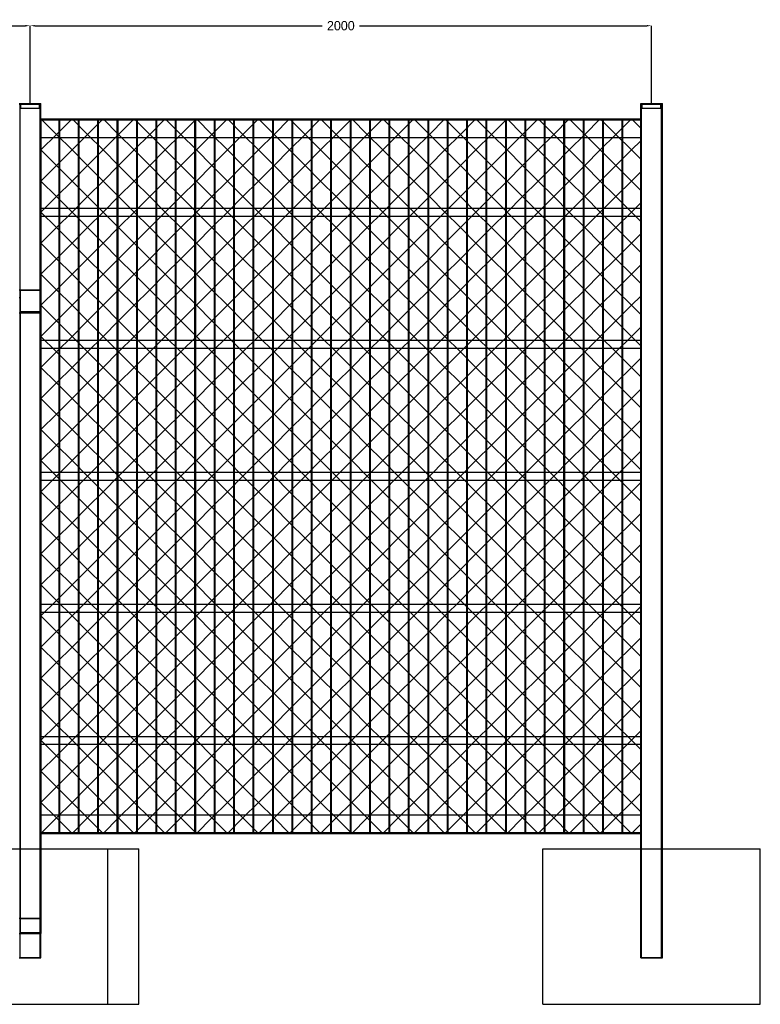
# Model space of a CAD drawing. Header units: millimetres. Extents: x -519 to 9422, y -1533 to 3199.
# Tile 2 of 4: x 1966 to 4350, y -500 to 2669. Entities that reach past the tile are written whole.
import ezdxf

# ---------------------------------------------------------------- set-up
doc = ezdxf.new("R2010")
doc.units = ezdxf.units.MM
doc.layers.add('TI-OUTLINE', color=7, linetype='Continuous')
doc.layers.add('TI-WIRE', color=8, linetype='Continuous')
doc.dimstyles.get("Standard").update_dxf_attribs({"dimtxt": 2.5, "dimasz": 2.5, "dimexe": 1.25, "dimexo": 0.625, "dimtad": 1, "dimtxsty": 'Standard', "dimcen": 2.5, "dimazin": 3, "dimtfac": 1, "dimtmove": 0, "dimatfit": 3, "dimarcsym": 0})

# ---------------------------------------------------------------- blocks, each defined once
blk = doc.blocks.new('_CLOSEDFILLED')
at = {"color": 0, "linetype": 'ByBlock'}
blk.add_solid([(-1, 0.16), (0, 0), (-1, -0.16)], dxfattribs=at)
blk = doc.blocks.new('*D0')
at = {"color": 1}
for p, q in [((0, 2400), (0, 2650)), ((15, 2650), (940, 2650)), ((1060, 2650), (1985, 2650)), ((2000, 2400), (2000, 2650))]:
    blk.add_line(p, q, dxfattribs=at)
at = {"layer": 'Defpoints'}
for p in [(0, 2650), (0, 2400), (2000, 2400)]:
    blk.add_point(p, dxfattribs=at)
at = {"color": 1, "xscale": 15, "yscale": 15, "rotation": 180}
blk.add_blockref('_CLOSEDFILLED', (0, 2650), dxfattribs=at)
at = {"color": 1, "xscale": 15, "yscale": 15}
blk.add_blockref('_CLOSEDFILLED', (2000, 2650), dxfattribs=at)
at = {"color": 1, "insert": (1000, 2650), "char_height": 30, "attachment_point": 5}
blk.add_mtext('2000', dxfattribs=at)
blk = doc.blocks.new('*D2')
at = {"color": 1}
for p, q in [((2000, 2400), (2000, 2650)), ((2015, 2650), (2940, 2650)), ((3060, 2650), (3985, 2650)), ((4000, 2400), (4000, 2650))]:
    blk.add_line(p, q, dxfattribs=at)
at = {"layer": 'Defpoints'}
for p in [(2000, 2650), (2000, 2400), (4000, 2400)]:
    blk.add_point(p, dxfattribs=at)
at = {"color": 1, "xscale": 15, "yscale": 15, "rotation": 180}
blk.add_blockref('_CLOSEDFILLED', (2000, 2650), dxfattribs=at)
at = {"color": 1, "xscale": 15, "yscale": 15}
blk.add_blockref('_CLOSEDFILLED', (4000, 2650), dxfattribs=at)
at = {"color": 1, "insert": (3000, 2650), "char_height": 30, "attachment_point": 5}
blk.add_mtext('2000', dxfattribs=at)

msp = doc.modelspace()

# ---------------------------------------------------------------- linework, layer by layer
at = {"layer": 'TI-OUTLINE'}
for points in [[(1965, 2400), (2035, 2400)], [(1965, 2400), (2035, 2400)], [(1965, 2397), (2035, 2397)], [(1965, 2397), (2035, 2397)], [(1965, 2397), (2035, 2397)], [(1965, 2397), (2035, 2397)], [(2032, 2397), (1968, 2397)], [(2032, 2397), (1968, 2397)], [(1968, 2397), (1968, 2397)], [(1968, -350), (1968, 2397)], [(1968, -350), (1968, 2397)], [(1968, 2397), (2032, 2397)], [(1968, 2397), (2032, 2397)], [(1968, 2397), (1968, 2397)], [(1968, 2385), (1968, 2397)], [(1968, 2385), (1968, 2397)], [(1968, 2385), (2032, 2385)], [(1968, 2385), (2032, 2385)], [(1968, 2385), (1968, 2385)], [(1970, 2397), (2030, 2397)], [(1970, 2385), (1970, 2397)], [(1970, 2397), (2030, 2397)], [(1970, 2385), (1970, 2397)], [(1970, 2397), (1970, 2397)], [(1970, 2385), (2030, 2385)], [(1970, 2385), (2030, 2385)], [(1970, 2385), (1970, 2385)], [(2030, 2385), (2030, 2397)], [(2030, 2397), (2030, 2397)], [(2030, 2385), (2030, 2397)], [(2030, 2385), (2030, 2385)], [(2032, 2397), (2032, 2397)], [(2032, -350), (2032, 2397)], [(2032, -350), (2032, 2397)], [(2032, 2397), (2032, 2397)], [(2032, 2385), (2032, 2397)], [(2032, 2385), (2032, 2397)], [(2032, 2385), (2032, 2385)], [(2035, 2397), (2035, 2400)], [(2035, 2400), (2035, 2400)], [(2035, 2397), (2035, 2400)], [(2035, -350), (2035, 2397)], [(2035, 2397), (2035, 2397)], [(2035, -350), (2035, 2397)], [(2035, 2397), (2035, 2397)], [(3965, 2397), (3965, 2400)], [(3965, 2400), (3965, 2400)], [(3965, 2397), (3965, 2400)], [(3965, 2400), (4035, 2400)], [(3965, 2400), (4035, 2400)], [(3965, -350), (3965, 2397)], [(3965, 2397), (3965, 2397)], [(3965, -350), (3965, 2397)], [(3965, 2397), (4035, 2397)], [(3965, 2397), (4035, 2397)], [(3965, 2397), (3965, 2397)], [(3965, 2397), (4035, 2397)], [(3965, 2397), (4035, 2397)], [(4032, 2397), (3968, 2397)], [(4032, 2397), (3968, 2397)], [(3968, 2397), (3968, 2397)], [(3968, -350), (3968, 2397)], [(3968, -350), (3968, 2397)], [(3968, 2397), (4032, 2397)], [(3968, 2397), (4032, 2397)], [(3968, 2397), (3968, 2397)], [(3968, 2385), (3968, 2397)], [(3968, 2385), (3968, 2397)], [(3968, 2385), (4032, 2385)], [(3968, 2385), (4032, 2385)], [(3968, 2385), (3968, 2385)], [(3970, 2397), (4030, 2397)], [(3970, 2385), (3970, 2397)], [(3970, 2397), (4030, 2397)], [(3970, 2385), (3970, 2397)], [(3970, 2397), (3970, 2397)], [(3970, 2385), (4030, 2385)], [(3970, 2385), (4030, 2385)], [(3970, 2385), (3970, 2385)], [(4030, 2385), (4030, 2397)], [(4030, 2397), (4030, 2397)], [(4030, 2385), (4030, 2397)], [(4030, 2385), (4030, 2385)], [(4032, 2397), (4032, 2397)], [(4032, -350), (4032, 2397)], [(4032, -350), (4032, 2397)], [(4032, 2397), (4032, 2397)], [(4032, 2385), (4032, 2397)], [(4032, 2385), (4032, 2397)], [(4032, 2385), (4032, 2385)], [(4035, 2397), (4035, 2400)], [(4035, 2400), (4035, 2400)], [(4035, 2397), (4035, 2400)], [(4035, -350), (4035, 2397)], [(4035, 2397), (4035, 2397)], [(4035, -350), (4035, 2397)], [(4035, 2397), (4035, 2397)], [(2035, 2350), (2035, 2350)], [(2035, 2290), (2035, 2350)], [(2035, 2290), (2035, 2350)], [(2035, 2350), (3965, 2350)], [(2035, 2350), (3965, 2350)], [(2035, 2290), (2035, 2347)], [(2035, 2347), (2035, 2347)], [(2035, 2290), (2035, 2347)], [(2035, 2347), (3965, 2347)], [(2035, 2347), (3965, 2347)], [(3965, 2350), (3965, 2350)], [(3965, 2290), (3965, 2350)], [(3965, 2290), (3965, 2350)], [(3965, 2290), (3965, 2347)], [(3965, 2347), (3965, 2347)], [(3965, 2290), (3965, 2347)], [(2035, 2290), (2035, 2290)], [(2035, 2290), (2035, 2290)], [(2035, 2290), (3965, 2290)], [(2035, 2290), (3965, 2290)], [(2035, 2290), (3965, 2290)], [(2035, 2290), (3965, 2290)], [(3965, 2290), (3965, 2290)], [(3965, 2290), (3965, 2290)], [(2035, 2037.5), (2035, 2062.5)], [(2035, 2062.5), (2035, 2062.5)], [(2035, 2037.5), (2035, 2062.5)], [(2035, 2062.5), (3965, 2062.5)], [(2035, 2062.5), (3965, 2062.5)], [(3965, 2037.5), (3965, 2062.5)], [(3965, 2062.5), (3965, 2062.5)], [(3965, 2037.5), (3965, 2062.5)], [(2035, 2037.5), (2035, 2037.5)], [(2035, 2037.5), (3965, 2037.5)], [(2035, 2037.5), (3965, 2037.5)], [(3965, 2037.5), (3965, 2037.5)], [(1965, 1799.749), (2035, 1799.749)], [(1965, 1775), (1968, 1775)], [(1968, 1797.627), (1968, 1775)], [(2032, 1797.627), (1968, 1797.627)], [(1968, 1797.627), (1968, -224.86)], [(1968, 1729.745), (1968, 1775)], [(2032, 1797.627), (2032, 1775)], [(2032, 1797.627), (2032, -224.86)], [(2032, 1775), (2035, 1775)], [(2032, 1729.745), (2032, 1775)], [(2035, 1799.749), (2035, 1775)], [(2035, 1799.749), (2035, -222.739)], [(2035, 1725.503), (2035, 1775)], [(1965, 1725.503), (2035, 1725.503)], [(1968, 1729.745), (2032, 1729.745)], [(1968, 1729.745), (1968, -270.115)], [(2032, 1729.745), (2032, -270.115)], [(2035, 1725.503), (2035, -272.236)], [(2035, 1612.5), (2035, 1637.5)], [(2035, 1637.5), (2035, 1637.5)], [(2035, 1612.5), (2035, 1637.5)], [(2035, 1637.5), (3965, 1637.5)], [(2035, 1637.5), (3965, 1637.5)], [(3965, 1612.5), (3965, 1637.5)], [(3965, 1637.5), (3965, 1637.5)], [(3965, 1612.5), (3965, 1637.5)], [(2035, 1612.5), (2035, 1612.5)], [(2035, 1612.5), (3965, 1612.5)], [(2035, 1612.5), (3965, 1612.5)], [(3965, 1612.5), (3965, 1612.5)], [(2035, 1187.5), (2035, 1212.5)], [(2035, 1212.5), (2035, 1212.5)], [(2035, 1187.5), (2035, 1212.5)], [(2035, 1212.5), (3965, 1212.5)], [(2035, 1212.5), (3965, 1212.5)], [(3965, 1187.5), (3965, 1212.5)], [(3965, 1212.5), (3965, 1212.5)], [(3965, 1187.5), (3965, 1212.5)], [(2035, 1187.5), (2035, 1187.5)], [(2035, 1187.5), (3965, 1187.5)], [(2035, 1187.5), (3965, 1187.5)], [(3965, 1187.5), (3965, 1187.5)], [(2035, 762.5), (2035, 787.5)], [(2035, 787.5), (2035, 787.5)], [(2035, 762.5), (2035, 787.5)], [(2035, 787.5), (3965, 787.5)], [(2035, 787.5), (3965, 787.5)], [(2035, 762.5), (2035, 762.5)], [(2035, 762.5), (3965, 762.5)], [(2035, 762.5), (3965, 762.5)], [(3965, 762.5), (3965, 787.5)], [(3965, 787.5), (3965, 787.5)], [(3965, 762.5), (3965, 787.5)], [(3965, 762.5), (3965, 762.5)], [(2035, 337.5), (2035, 362.5)], [(2035, 362.5), (2035, 362.5)], [(2035, 337.5), (2035, 362.5)], [(2035, 362.5), (3965, 362.5)], [(2035, 362.5), (3965, 362.5)], [(3965, 337.5), (3965, 362.5)], [(3965, 362.5), (3965, 362.5)], [(3965, 337.5), (3965, 362.5)], [(2035, 337.5), (2035, 337.5)], [(2035, 337.5), (3965, 337.5)], [(2035, 337.5), (3965, 337.5)], [(3965, 337.5), (3965, 337.5)], [(2035, 110), (2035, 110)], [(2035, 53), (2035, 110)], [(2035, 53), (2035, 110)], [(2035, 110), (2035, 110)], [(2035, 50), (2035, 110)], [(2035, 50), (2035, 110)], [(2035, 110), (3965, 110)], [(2035, 110), (3965, 110)], [(2035, 110), (3965, 110)], [(2035, 110), (3965, 110)], [(3965, 110), (3965, 110)], [(3965, 53), (3965, 110)], [(3965, 53), (3965, 110)], [(3965, 110), (3965, 110)], [(3965, 50), (3965, 110)], [(3965, 50), (3965, 110)], [(2035, 53), (2035, 53)], [(2035, 53), (3965, 53)], [(2035, 53), (3965, 53)], [(2035, 50), (2035, 50)], [(2035, 50), (3965, 50)], [(2035, 50), (3965, 50)], [(3965, 53), (3965, 53)], [(3965, 50), (3965, 50)], [(1650, 0), (2350, 0)], [(1650, 0), (2350, 0)], [(1750, 0), (2250, 0)], [(1750, 0), (2250, 0)], [(2250, -500), (2250, 0)], [(2250, 0), (2250, 0)], [(2250, -500), (2250, 0)], [(2350, -500), (2350, 0)], [(2350, 0), (2350, 0)], [(2350, -500), (2350, 0)], [(3650, -500), (3650, 0)], [(3650, 0), (3650, 0)], [(3650, -500), (3650, 0)], [(3650, 0), (4350, 0)], [(3650, 0), (4350, 0)], [(4350, -500), (4350, 0)], [(4350, 0), (4350, 0)], [(4350, -500), (4350, 0)], [(1965, -222.739), (2035, -222.739)], [(2032, -224.86), (1968, -224.86)], [(1968, -224.86), (1968, -270.115)], [(2032, -224.86), (2032, -270.115)], [(2035, -222.739), (2035, -272.236)], [(1965, -272.236), (2035, -272.236)], [(2032, -270.115), (1968, -270.115)], [(1965, -350), (2035, -350)], [(1965, -350), (2035, -350)], [(2032, -350), (1968, -350)], [(2032, -350), (1968, -350)], [(1968, -350), (1968, -350)], [(2032, -350), (2032, -350)], [(2035, -350), (2035, -350)], [(3965, -350), (3965, -350)], [(3965, -350), (4035, -350)], [(3965, -350), (4035, -350)], [(4032, -350), (3968, -350)], [(4032, -350), (3968, -350)], [(3968, -350), (3968, -350)], [(4032, -350), (4032, -350)], [(4035, -350), (4035, -350)], [(1650, -500), (2350, -500)], [(1650, -500), (2350, -500)], [(1750, -500), (2250, -500)], [(1750, -500), (2250, -500)], [(2250, -500), (2250, -500)], [(2350, -500), (2350, -500)], [(3650, -500), (3650, -500)], [(3650, -500), (4350, -500)], [(3650, -500), (4350, -500)], [(4350, -500), (4350, -500)]]:
    msp.add_lwpolyline(points, dxfattribs=at)
for points in [[(2035, 53), (2095.4, 53), (2095.4, 2347), (2035, 2347)], [(2092.1, 53), (2157.9, 53), (2157.9, 2347), (2092.1, 2347)], [(2154.6, 53), (2220.4, 53), (2220.4, 2347), (2154.6, 2347)], [(2217.1, 53), (2282.9, 53), (2282.9, 2347), (2217.1, 2347)], [(2279.6, 53), (2345.4, 53), (2345.4, 2347), (2279.6, 2347)], [(2342.1, 53), (2407.9, 53), (2407.9, 2347), (2342.1, 2347)], [(2404.6, 53), (2470.4, 53), (2470.4, 2347), (2404.6, 2347)], [(2467.1, 53), (2532.9, 53), (2532.9, 2347), (2467.1, 2347)], [(2529.6, 53), (2595.4, 53), (2595.4, 2347), (2529.6, 2347)], [(2592.1, 53), (2657.9, 53), (2657.9, 2347), (2592.1, 2347)], [(2654.6, 53), (2720.4, 53), (2720.4, 2347), (2654.6, 2347)], [(2717.1, 53), (2782.9, 53), (2782.9, 2347), (2717.1, 2347)], [(2779.6, 53), (2845.4, 53), (2845.4, 2347), (2779.6, 2347)], [(2842.1, 53), (2907.9, 53), (2907.9, 2347), (2842.1, 2347)], [(2904.6, 53), (2970.4, 53), (2970.4, 2347), (2904.6, 2347)], [(2967.1, 53), (3032.9, 53), (3032.9, 2347), (2967.1, 2347)], [(3029.6, 53), (3095.4, 53), (3095.4, 2347), (3029.6, 2347)], [(3092.1, 53), (3157.9, 53), (3157.9, 2347), (3092.1, 2347)], [(3154.6, 53), (3220.4, 53), (3220.4, 2347), (3154.6, 2347)], [(3217.1, 53), (3282.9, 53), (3282.9, 2347), (3217.1, 2347)], [(3279.6, 53), (3345.4, 53), (3345.4, 2347), (3279.6, 2347)], [(3342.1, 53), (3407.9, 53), (3407.9, 2347), (3342.1, 2347)], [(3404.6, 53), (3470.4, 53), (3470.4, 2347), (3404.6, 2347)], [(3467.1, 53), (3532.9, 53), (3532.9, 2347), (3467.1, 2347)], [(3529.6, 53), (3595.4, 53), (3595.4, 2347), (3529.6, 2347)], [(3592.1, 53), (3657.9, 53), (3657.9, 2347), (3592.1, 2347)], [(3654.6, 53), (3720.4, 53), (3720.4, 2347), (3654.6, 2347)], [(3717.1, 53), (3782.9, 53), (3782.9, 2347), (3717.1, 2347)], [(3779.6, 53), (3845.4, 53), (3845.4, 2347), (3779.6, 2347)], [(3842.1, 53), (3907.9, 53), (3907.9, 2347), (3842.1, 2347)], [(3904.6, 53), (3965, 53), (3965, 2347), (3904.6, 2347)]]:
    msp.add_lwpolyline(points, close=True, dxfattribs=at)
at = {"layer": 'TI-WIRE'}
for points in [[(2035, 450), (2085, 500), (2135, 550), (2185, 600), (2235, 650), (2285, 700), (2335, 750), (2385, 800), (2435, 850), (2485, 900), (2535, 950), (2585, 1000), (2635, 1050), (2685, 1100), (2735, 1150), (2785, 1200), (2835, 1250), (2885, 1300), (2935, 1350), (2985, 1400), (3035, 1450), (3085, 1500), (3135, 1550), (3185, 1600), (3235, 1650), (3285, 1700), (3335, 1750), (3385, 1800), (3435, 1850), (3485, 1900), (3535, 1950), (3585, 2000), (3635, 2050), (3685, 2100), (3735, 2150), (3785, 2200), (3835, 2250), (3885, 2300), (3935, 2350)], [(2035, 550), (2085, 600), (2135, 650), (2185, 700), (2235, 750), (2285, 800), (2335, 850), (2385, 900), (2435, 950), (2485, 1000), (2535, 1050), (2585, 1100), (2635, 1150), (2685, 1200), (2735, 1250), (2785, 1300), (2835, 1350), (2885, 1400), (2935, 1450), (2985, 1500), (3035, 1550), (3085, 1600), (3135, 1650), (3185, 1700), (3235, 1750), (3285, 1800), (3335, 1850), (3385, 1900), (3435, 1950), (3485, 2000), (3535, 2050), (3585, 2100), (3635, 2150), (3685, 2200), (3735, 2250), (3785, 2300), (3835, 2350)], [(2035, 650), (2085, 700), (2135, 750), (2185, 800), (2235, 850), (2285, 900), (2335, 950), (2385, 1000), (2435, 1050), (2485, 1100), (2535, 1150), (2585, 1200), (2635, 1250), (2685, 1300), (2735, 1350), (2785, 1400), (2835, 1450), (2885, 1500), (2935, 1550), (2985, 1600), (3035, 1650), (3085, 1700), (3135, 1750), (3185, 1800), (3235, 1850), (3285, 1900), (3335, 1950), (3385, 2000), (3435, 2050), (3485, 2100), (3535, 2150), (3585, 2200), (3635, 2250), (3685, 2300), (3735, 2350)], [(2035, 750), (2085, 800), (2135, 850), (2185, 900), (2235, 950), (2285, 1000), (2335, 1050), (2385, 1100), (2435, 1150), (2485, 1200), (2535, 1250), (2585, 1300), (2635, 1350), (2685, 1400), (2735, 1450), (2785, 1500), (2835, 1550), (2885, 1600), (2935, 1650), (2985, 1700), (3035, 1750), (3085, 1800), (3135, 1850), (3185, 1900), (3235, 1950), (3285, 2000), (3335, 2050), (3385, 2100), (3435, 2150), (3485, 2200), (3535, 2250), (3585, 2300), (3635, 2350)], [(2035, 850), (2085, 900), (2135, 950), (2185, 1000), (2235, 1050), (2285, 1100), (2335, 1150), (2385, 1200), (2435, 1250), (2485, 1300), (2535, 1350), (2585, 1400), (2635, 1450), (2685, 1500), (2735, 1550), (2785, 1600), (2835, 1650), (2885, 1700), (2935, 1750), (2985, 1800), (3035, 1850), (3085, 1900), (3135, 1950), (3185, 2000), (3235, 2050), (3285, 2100), (3335, 2150), (3385, 2200), (3435, 2250), (3485, 2300), (3535, 2350)], [(2035, 950), (2085, 1000), (2135, 1050), (2185, 1100), (2235, 1150), (2285, 1200), (2335, 1250), (2385, 1300), (2435, 1350), (2485, 1400), (2535, 1450), (2585, 1500), (2635, 1550), (2685, 1600), (2735, 1650), (2785, 1700), (2835, 1750), (2885, 1800), (2935, 1850), (2985, 1900), (3035, 1950), (3085, 2000), (3135, 2050), (3185, 2100), (3235, 2150), (3285, 2200), (3335, 2250), (3385, 2300), (3435, 2350)], [(2035, 1050), (2085, 1100), (2135, 1150), (2185, 1200), (2235, 1250), (2285, 1300), (2335, 1350), (2385, 1400), (2435, 1450), (2485, 1500), (2535, 1550), (2585, 1600), (2635, 1650), (2685, 1700), (2735, 1750), (2785, 1800), (2835, 1850), (2885, 1900), (2935, 1950), (2985, 2000), (3035, 2050), (3085, 2100), (3135, 2150), (3185, 2200), (3235, 2250), (3285, 2300), (3335, 2350)], [(2035, 1150), (2085, 1200), (2135, 1250), (2185, 1300), (2235, 1350), (2285, 1400), (2335, 1450), (2385, 1500), (2435, 1550), (2485, 1600), (2535, 1650), (2585, 1700), (2635, 1750), (2685, 1800), (2735, 1850), (2785, 1900), (2835, 1950), (2885, 2000), (2935, 2050), (2985, 2100), (3035, 2150), (3085, 2200), (3135, 2250), (3185, 2300), (3235, 2350)], [(2035, 1250), (2085, 1300), (2135, 1350), (2185, 1400), (2235, 1450), (2285, 1500), (2335, 1550), (2385, 1600), (2435, 1650), (2485, 1700), (2535, 1750), (2585, 1800), (2635, 1850), (2685, 1900), (2735, 1950), (2785, 2000), (2835, 2050), (2885, 2100), (2935, 2150), (2985, 2200), (3035, 2250), (3085, 2300), (3135, 2350)], [(2035, 1350), (2085, 1400), (2135, 1450), (2185, 1500), (2235, 1550), (2285, 1600), (2335, 1650), (2385, 1700), (2435, 1750), (2485, 1800), (2535, 1850), (2585, 1900), (2635, 1950), (2685, 2000), (2735, 2050), (2785, 2100), (2835, 2150), (2885, 2200), (2935, 2250), (2985, 2300), (3035, 2350)], [(2035, 1450), (2085, 1500), (2135, 1550), (2185, 1600), (2235, 1650), (2285, 1700), (2335, 1750), (2385, 1800), (2435, 1850), (2485, 1900), (2535, 1950), (2585, 2000), (2635, 2050), (2685, 2100), (2735, 2150), (2785, 2200), (2835, 2250), (2885, 2300), (2935, 2350)], [(2035, 1550), (2085, 1600), (2135, 1650), (2185, 1700), (2235, 1750), (2285, 1800), (2335, 1850), (2385, 1900), (2435, 1950), (2485, 2000), (2535, 2050), (2585, 2100), (2635, 2150), (2685, 2200), (2735, 2250), (2785, 2300), (2835, 2350)], [(2035, 1650), (2085, 1700), (2135, 1750), (2185, 1800), (2235, 1850), (2285, 1900), (2335, 1950), (2385, 2000), (2435, 2050), (2485, 2100), (2535, 2150), (2585, 2200), (2635, 2250), (2685, 2300), (2735, 2350)], [(2035, 1750), (2085, 1800), (2135, 1850), (2185, 1900), (2235, 1950), (2285, 2000), (2335, 2050), (2385, 2100), (2435, 2150), (2485, 2200), (2535, 2250), (2585, 2300), (2635, 2350)], [(2035, 1850), (2085, 1900), (2135, 1950), (2185, 2000), (2235, 2050), (2285, 2100), (2335, 2150), (2385, 2200), (2435, 2250), (2485, 2300), (2535, 2350)], [(2035, 1950), (2085, 2000), (2135, 2050), (2185, 2100), (2235, 2150), (2285, 2200), (2335, 2250), (2385, 2300), (2435, 2350)], [(2035, 2050), (2085, 2100), (2135, 2150), (2185, 2200), (2235, 2250), (2285, 2300), (2335, 2350)], [(2035, 2150), (2085, 2200), (2135, 2250), (2185, 2300), (2235, 2350)], [(2035, 2250), (2085, 2300), (2135, 2350)], [(2035, 2350), (2085, 2300), (2135, 2250), (2185, 2200), (2235, 2150), (2285, 2100), (2335, 2050), (2385, 2000), (2435, 1950), (2485, 1900), (2535, 1850), (2585, 1800), (2635, 1750), (2685, 1700), (2735, 1650), (2785, 1600), (2835, 1550), (2885, 1500), (2935, 1450), (2985, 1400), (3035, 1350), (3085, 1300), (3135, 1250), (3185, 1200), (3235, 1150), (3285, 1100), (3335, 1050), (3385, 1000), (3435, 950), (3485, 900), (3535, 850), (3585, 800), (3635, 750), (3685, 700), (3735, 650), (3785, 600), (3835, 550), (3885, 500), (3935, 450), (3965, 420)], [(2135, 2350), (2185, 2300), (2235, 2250), (2285, 2200), (2335, 2150), (2385, 2100), (2435, 2050), (2485, 2000), (2535, 1950), (2585, 1900), (2635, 1850), (2685, 1800), (2735, 1750), (2785, 1700), (2835, 1650), (2885, 1600), (2935, 1550), (2985, 1500), (3035, 1450), (3085, 1400), (3135, 1350), (3185, 1300), (3235, 1250), (3285, 1200), (3335, 1150), (3385, 1100), (3435, 1050), (3485, 1000), (3535, 950), (3585, 900), (3635, 850), (3685, 800), (3735, 750), (3785, 700), (3835, 650), (3885, 600), (3935, 550), (3965, 520)], [(2235, 2350), (2285, 2300), (2335, 2250), (2385, 2200), (2435, 2150), (2485, 2100), (2535, 2050), (2585, 2000), (2635, 1950), (2685, 1900), (2735, 1850), (2785, 1800), (2835, 1750), (2885, 1700), (2935, 1650), (2985, 1600), (3035, 1550), (3085, 1500), (3135, 1450), (3185, 1400), (3235, 1350), (3285, 1300), (3335, 1250), (3385, 1200), (3435, 1150), (3485, 1100), (3535, 1050), (3585, 1000), (3635, 950), (3685, 900), (3735, 850), (3785, 800), (3835, 750), (3885, 700), (3935, 650), (3965, 620)], [(2335, 2350), (2385, 2300), (2435, 2250), (2485, 2200), (2535, 2150), (2585, 2100), (2635, 2050), (2685, 2000), (2735, 1950), (2785, 1900), (2835, 1850), (2885, 1800), (2935, 1750), (2985, 1700), (3035, 1650), (3085, 1600), (3135, 1550), (3185, 1500), (3235, 1450), (3285, 1400), (3335, 1350), (3385, 1300), (3435, 1250), (3485, 1200), (3535, 1150), (3585, 1100), (3635, 1050), (3685, 1000), (3735, 950), (3785, 900), (3835, 850), (3885, 800), (3935, 750), (3965, 720)], [(2435, 2350), (2485, 2300), (2535, 2250), (2585, 2200), (2635, 2150), (2685, 2100), (2735, 2050), (2785, 2000), (2835, 1950), (2885, 1900), (2935, 1850), (2985, 1800), (3035, 1750), (3085, 1700), (3135, 1650), (3185, 1600), (3235, 1550), (3285, 1500), (3335, 1450), (3385, 1400), (3435, 1350), (3485, 1300), (3535, 1250), (3585, 1200), (3635, 1150), (3685, 1100), (3735, 1050), (3785, 1000), (3835, 950), (3885, 900), (3935, 850), (3965, 820)], [(2535, 2350), (2585, 2300), (2635, 2250), (2685, 2200), (2735, 2150), (2785, 2100), (2835, 2050), (2885, 2000), (2935, 1950), (2985, 1900), (3035, 1850), (3085, 1800), (3135, 1750), (3185, 1700), (3235, 1650), (3285, 1600), (3335, 1550), (3385, 1500), (3435, 1450), (3485, 1400), (3535, 1350), (3585, 1300), (3635, 1250), (3685, 1200), (3735, 1150), (3785, 1100), (3835, 1050), (3885, 1000), (3935, 950), (3965, 920)], [(2635, 2350), (2685, 2300), (2735, 2250), (2785, 2200), (2835, 2150), (2885, 2100), (2935, 2050), (2985, 2000), (3035, 1950), (3085, 1900), (3135, 1850), (3185, 1800), (3235, 1750), (3285, 1700), (3335, 1650), (3385, 1600), (3435, 1550), (3485, 1500), (3535, 1450), (3585, 1400), (3635, 1350), (3685, 1300), (3735, 1250), (3785, 1200), (3835, 1150), (3885, 1100), (3935, 1050), (3965, 1020)], [(2735, 2350), (2785, 2300), (2835, 2250), (2885, 2200), (2935, 2150), (2985, 2100), (3035, 2050), (3085, 2000), (3135, 1950), (3185, 1900), (3235, 1850), (3285, 1800), (3335, 1750), (3385, 1700), (3435, 1650), (3485, 1600), (3535, 1550), (3585, 1500), (3635, 1450), (3685, 1400), (3735, 1350), (3785, 1300), (3835, 1250), (3885, 1200), (3935, 1150), (3965, 1120)], [(2835, 2350), (2885, 2300), (2935, 2250), (2985, 2200), (3035, 2150), (3085, 2100), (3135, 2050), (3185, 2000), (3235, 1950), (3285, 1900), (3335, 1850), (3385, 1800), (3435, 1750), (3485, 1700), (3535, 1650), (3585, 1600), (3635, 1550), (3685, 1500), (3735, 1450), (3785, 1400), (3835, 1350), (3885, 1300), (3935, 1250), (3965, 1220)], [(2935, 2350), (2985, 2300), (3035, 2250), (3085, 2200), (3135, 2150), (3185, 2100), (3235, 2050), (3285, 2000), (3335, 1950), (3385, 1900), (3435, 1850), (3485, 1800), (3535, 1750), (3585, 1700), (3635, 1650), (3685, 1600), (3735, 1550), (3785, 1500), (3835, 1450), (3885, 1400), (3935, 1350), (3965, 1320)], [(3035, 2350), (3085, 2300), (3135, 2250), (3185, 2200), (3235, 2150), (3285, 2100), (3335, 2050), (3385, 2000), (3435, 1950), (3485, 1900), (3535, 1850), (3585, 1800), (3635, 1750), (3685, 1700), (3735, 1650), (3785, 1600), (3835, 1550), (3885, 1500), (3935, 1450), (3965, 1420)], [(3135, 2350), (3185, 2300), (3235, 2250), (3285, 2200), (3335, 2150), (3385, 2100), (3435, 2050), (3485, 2000), (3535, 1950), (3585, 1900), (3635, 1850), (3685, 1800), (3735, 1750), (3785, 1700), (3835, 1650), (3885, 1600), (3935, 1550), (3965, 1520)], [(3235, 2350), (3285, 2300), (3335, 2250), (3385, 2200), (3435, 2150), (3485, 2100), (3535, 2050), (3585, 2000), (3635, 1950), (3685, 1900), (3735, 1850), (3785, 1800), (3835, 1750), (3885, 1700), (3935, 1650), (3965, 1620)], [(3335, 2350), (3385, 2300), (3435, 2250), (3485, 2200), (3535, 2150), (3585, 2100), (3635, 2050), (3685, 2000), (3735, 1950), (3785, 1900), (3835, 1850), (3885, 1800), (3935, 1750), (3965, 1720)], [(3435, 2350), (3485, 2300), (3535, 2250), (3585, 2200), (3635, 2150), (3685, 2100), (3735, 2050), (3785, 2000), (3835, 1950), (3885, 1900), (3935, 1850), (3965, 1820)], [(3535, 2350), (3585, 2300), (3635, 2250), (3685, 2200), (3735, 2150), (3785, 2100), (3835, 2050), (3885, 2000), (3935, 1950), (3965, 1920)], [(3635, 2350), (3685, 2300), (3735, 2250), (3785, 2200), (3835, 2150), (3885, 2100), (3935, 2050), (3965, 2020)], [(3735, 2350), (3785, 2300), (3835, 2250), (3885, 2200), (3935, 2150), (3965, 2120)], [(3835, 2350), (3885, 2300), (3935, 2250), (3965, 2220)], [(3935, 2350), (3965, 2320)], [(2035, 350), (2085, 400), (2135, 450), (2185, 500), (2235, 550), (2285, 600), (2335, 650), (2385, 700), (2435, 750), (2485, 800), (2535, 850), (2585, 900), (2635, 950), (2685, 1000), (2735, 1050), (2785, 1100), (2835, 1150), (2885, 1200), (2935, 1250), (2985, 1300), (3035, 1350), (3085, 1400), (3135, 1450), (3185, 1500), (3235, 1550), (3285, 1600), (3335, 1650), (3385, 1700), (3435, 1750), (3485, 1800), (3535, 1850), (3585, 1900), (3635, 1950), (3685, 2000), (3735, 2050), (3785, 2100), (3835, 2150), (3885, 2200), (3935, 2250), (3965, 2280)], [(2035, 2250), (2085, 2200), (2135, 2150), (2185, 2100), (2235, 2050), (2285, 2000), (2335, 1950), (2385, 1900), (2435, 1850), (2485, 1800), (2535, 1750), (2585, 1700), (2635, 1650), (2685, 1600), (2735, 1550), (2785, 1500), (2835, 1450), (2885, 1400), (2935, 1350), (2985, 1300), (3035, 1250), (3085, 1200), (3135, 1150), (3185, 1100), (3235, 1050), (3285, 1000), (3335, 950), (3385, 900), (3435, 850), (3485, 800), (3535, 750), (3585, 700), (3635, 650), (3685, 600), (3735, 550), (3785, 500), (3835, 450), (3885, 400), (3935, 350), (3965, 320)], [(2035, 250), (2085, 300), (2135, 350), (2185, 400), (2235, 450), (2285, 500), (2335, 550), (2385, 600), (2435, 650), (2485, 700), (2535, 750), (2585, 800), (2635, 850), (2685, 900), (2735, 950), (2785, 1000), (2835, 1050), (2885, 1100), (2935, 1150), (2985, 1200), (3035, 1250), (3085, 1300), (3135, 1350), (3185, 1400), (3235, 1450), (3285, 1500), (3335, 1550), (3385, 1600), (3435, 1650), (3485, 1700), (3535, 1750), (3585, 1800), (3635, 1850), (3685, 1900), (3735, 1950), (3785, 2000), (3835, 2050), (3885, 2100), (3935, 2150), (3965, 2180)], [(2035, 2150), (2085, 2100), (2135, 2050), (2185, 2000), (2235, 1950), (2285, 1900), (2335, 1850), (2385, 1800), (2435, 1750), (2485, 1700), (2535, 1650), (2585, 1600), (2635, 1550), (2685, 1500), (2735, 1450), (2785, 1400), (2835, 1350), (2885, 1300), (2935, 1250), (2985, 1200), (3035, 1150), (3085, 1100), (3135, 1050), (3185, 1000), (3235, 950), (3285, 900), (3335, 850), (3385, 800), (3435, 750), (3485, 700), (3535, 650), (3585, 600), (3635, 550), (3685, 500), (3735, 450), (3785, 400), (3835, 350), (3885, 300), (3935, 250), (3965, 220)], [(2035, 150), (2085, 200), (2135, 250), (2185, 300), (2235, 350), (2285, 400), (2335, 450), (2385, 500), (2435, 550), (2485, 600), (2535, 650), (2585, 700), (2635, 750), (2685, 800), (2735, 850), (2785, 900), (2835, 950), (2885, 1000), (2935, 1050), (2985, 1100), (3035, 1150), (3085, 1200), (3135, 1250), (3185, 1300), (3235, 1350), (3285, 1400), (3335, 1450), (3385, 1500), (3435, 1550), (3485, 1600), (3535, 1650), (3585, 1700), (3635, 1750), (3685, 1800), (3735, 1850), (3785, 1900), (3835, 1950), (3885, 2000), (3935, 2050), (3965, 2080)], [(2035, 2050), (2085, 2000), (2135, 1950), (2185, 1900), (2235, 1850), (2285, 1800), (2335, 1750), (2385, 1700), (2435, 1650), (2485, 1600), (2535, 1550), (2585, 1500), (2635, 1450), (2685, 1400), (2735, 1350), (2785, 1300), (2835, 1250), (2885, 1200), (2935, 1150), (2985, 1100), (3035, 1050), (3085, 1000), (3135, 950), (3185, 900), (3235, 850), (3285, 800), (3335, 750), (3385, 700), (3435, 650), (3485, 600), (3535, 550), (3585, 500), (3635, 450), (3685, 400), (3735, 350), (3785, 300), (3835, 250), (3885, 200), (3935, 150), (3965, 120)], [(2035, 50), (2085, 100), (2135, 150), (2185, 200), (2235, 250), (2285, 300), (2335, 350), (2385, 400), (2435, 450), (2485, 500), (2535, 550), (2585, 600), (2635, 650), (2685, 700), (2735, 750), (2785, 800), (2835, 850), (2885, 900), (2935, 950), (2985, 1000), (3035, 1050), (3085, 1100), (3135, 1150), (3185, 1200), (3235, 1250), (3285, 1300), (3335, 1350), (3385, 1400), (3435, 1450), (3485, 1500), (3535, 1550), (3585, 1600), (3635, 1650), (3685, 1700), (3735, 1750), (3785, 1800), (3835, 1850), (3885, 1900), (3935, 1950), (3965, 1980)], [(2035, 1950), (2085, 1900), (2135, 1850), (2185, 1800), (2235, 1750), (2285, 1700), (2335, 1650), (2385, 1600), (2435, 1550), (2485, 1500), (2535, 1450), (2585, 1400), (2635, 1350), (2685, 1300), (2735, 1250), (2785, 1200), (2835, 1150), (2885, 1100), (2935, 1050), (2985, 1000), (3035, 950), (3085, 900), (3135, 850), (3185, 800), (3235, 750), (3285, 700), (3335, 650), (3385, 600), (3435, 550), (3485, 500), (3535, 450), (3585, 400), (3635, 350), (3685, 300), (3735, 250), (3785, 200), (3835, 150), (3885, 100), (3935, 50)], [(2135, 50), (2185, 100), (2235, 150), (2285, 200), (2335, 250), (2385, 300), (2435, 350), (2485, 400), (2535, 450), (2585, 500), (2635, 550), (2685, 600), (2735, 650), (2785, 700), (2835, 750), (2885, 800), (2935, 850), (2985, 900), (3035, 950), (3085, 1000), (3135, 1050), (3185, 1100), (3235, 1150), (3285, 1200), (3335, 1250), (3385, 1300), (3435, 1350), (3485, 1400), (3535, 1450), (3585, 1500), (3635, 1550), (3685, 1600), (3735, 1650), (3785, 1700), (3835, 1750), (3885, 1800), (3935, 1850), (3965, 1880)], [(2035, 1850), (2085, 1800), (2135, 1750), (2185, 1700), (2235, 1650), (2285, 1600), (2335, 1550), (2385, 1500), (2435, 1450), (2485, 1400), (2535, 1350), (2585, 1300), (2635, 1250), (2685, 1200), (2735, 1150), (2785, 1100), (2835, 1050), (2885, 1000), (2935, 950), (2985, 900), (3035, 850), (3085, 800), (3135, 750), (3185, 700), (3235, 650), (3285, 600), (3335, 550), (3385, 500), (3435, 450), (3485, 400), (3535, 350), (3585, 300), (3635, 250), (3685, 200), (3735, 150), (3785, 100), (3835, 50)], [(2235, 50), (2285, 100), (2335, 150), (2385, 200), (2435, 250), (2485, 300), (2535, 350), (2585, 400), (2635, 450), (2685, 500), (2735, 550), (2785, 600), (2835, 650), (2885, 700), (2935, 750), (2985, 800), (3035, 850), (3085, 900), (3135, 950), (3185, 1000), (3235, 1050), (3285, 1100), (3335, 1150), (3385, 1200), (3435, 1250), (3485, 1300), (3535, 1350), (3585, 1400), (3635, 1450), (3685, 1500), (3735, 1550), (3785, 1600), (3835, 1650), (3885, 1700), (3935, 1750), (3965, 1780)], [(2035, 1750), (2085, 1700), (2135, 1650), (2185, 1600), (2235, 1550), (2285, 1500), (2335, 1450), (2385, 1400), (2435, 1350), (2485, 1300), (2535, 1250), (2585, 1200), (2635, 1150), (2685, 1100), (2735, 1050), (2785, 1000), (2835, 950), (2885, 900), (2935, 850), (2985, 800), (3035, 750), (3085, 700), (3135, 650), (3185, 600), (3235, 550), (3285, 500), (3335, 450), (3385, 400), (3435, 350), (3485, 300), (3535, 250), (3585, 200), (3635, 150), (3685, 100), (3735, 50)], [(2335, 50), (2385, 100), (2435, 150), (2485, 200), (2535, 250), (2585, 300), (2635, 350), (2685, 400), (2735, 450), (2785, 500), (2835, 550), (2885, 600), (2935, 650), (2985, 700), (3035, 750), (3085, 800), (3135, 850), (3185, 900), (3235, 950), (3285, 1000), (3335, 1050), (3385, 1100), (3435, 1150), (3485, 1200), (3535, 1250), (3585, 1300), (3635, 1350), (3685, 1400), (3735, 1450), (3785, 1500), (3835, 1550), (3885, 1600), (3935, 1650), (3965, 1680)], [(2035, 1650), (2085, 1600), (2135, 1550), (2185, 1500), (2235, 1450), (2285, 1400), (2335, 1350), (2385, 1300), (2435, 1250), (2485, 1200), (2535, 1150), (2585, 1100), (2635, 1050), (2685, 1000), (2735, 950), (2785, 900), (2835, 850), (2885, 800), (2935, 750), (2985, 700), (3035, 650), (3085, 600), (3135, 550), (3185, 500), (3235, 450), (3285, 400), (3335, 350), (3385, 300), (3435, 250), (3485, 200), (3535, 150), (3585, 100), (3635, 50)], [(2435, 50), (2485, 100), (2535, 150), (2585, 200), (2635, 250), (2685, 300), (2735, 350), (2785, 400), (2835, 450), (2885, 500), (2935, 550), (2985, 600), (3035, 650), (3085, 700), (3135, 750), (3185, 800), (3235, 850), (3285, 900), (3335, 950), (3385, 1000), (3435, 1050), (3485, 1100), (3535, 1150), (3585, 1200), (3635, 1250), (3685, 1300), (3735, 1350), (3785, 1400), (3835, 1450), (3885, 1500), (3935, 1550), (3965, 1580)], [(2035, 1550), (2085, 1500), (2135, 1450), (2185, 1400), (2235, 1350), (2285, 1300), (2335, 1250), (2385, 1200), (2435, 1150), (2485, 1100), (2535, 1050), (2585, 1000), (2635, 950), (2685, 900), (2735, 850), (2785, 800), (2835, 750), (2885, 700), (2935, 650), (2985, 600), (3035, 550), (3085, 500), (3135, 450), (3185, 400), (3235, 350), (3285, 300), (3335, 250), (3385, 200), (3435, 150), (3485, 100), (3535, 50)], [(2535, 50), (2585, 100), (2635, 150), (2685, 200), (2735, 250), (2785, 300), (2835, 350), (2885, 400), (2935, 450), (2985, 500), (3035, 550), (3085, 600), (3135, 650), (3185, 700), (3235, 750), (3285, 800), (3335, 850), (3385, 900), (3435, 950), (3485, 1000), (3535, 1050), (3585, 1100), (3635, 1150), (3685, 1200), (3735, 1250), (3785, 1300), (3835, 1350), (3885, 1400), (3935, 1450), (3965, 1480)], [(2035, 1450), (2085, 1400), (2135, 1350), (2185, 1300), (2235, 1250), (2285, 1200), (2335, 1150), (2385, 1100), (2435, 1050), (2485, 1000), (2535, 950), (2585, 900), (2635, 850), (2685, 800), (2735, 750), (2785, 700), (2835, 650), (2885, 600), (2935, 550), (2985, 500), (3035, 450), (3085, 400), (3135, 350), (3185, 300), (3235, 250), (3285, 200), (3335, 150), (3385, 100), (3435, 50)], [(2635, 50), (2685, 100), (2735, 150), (2785, 200), (2835, 250), (2885, 300), (2935, 350), (2985, 400), (3035, 450), (3085, 500), (3135, 550), (3185, 600), (3235, 650), (3285, 700), (3335, 750), (3385, 800), (3435, 850), (3485, 900), (3535, 950), (3585, 1000), (3635, 1050), (3685, 1100), (3735, 1150), (3785, 1200), (3835, 1250), (3885, 1300), (3935, 1350), (3965, 1380)], [(2035, 1350), (2085, 1300), (2135, 1250), (2185, 1200), (2235, 1150), (2285, 1100), (2335, 1050), (2385, 1000), (2435, 950), (2485, 900), (2535, 850), (2585, 800), (2635, 750), (2685, 700), (2735, 650), (2785, 600), (2835, 550), (2885, 500), (2935, 450), (2985, 400), (3035, 350), (3085, 300), (3135, 250), (3185, 200), (3235, 150), (3285, 100), (3335, 50)], [(2735, 50), (2785, 100), (2835, 150), (2885, 200), (2935, 250), (2985, 300), (3035, 350), (3085, 400), (3135, 450), (3185, 500), (3235, 550), (3285, 600), (3335, 650), (3385, 700), (3435, 750), (3485, 800), (3535, 850), (3585, 900), (3635, 950), (3685, 1000), (3735, 1050), (3785, 1100), (3835, 1150), (3885, 1200), (3935, 1250), (3965, 1280)], [(2035, 1250), (2085, 1200), (2135, 1150), (2185, 1100), (2235, 1050), (2285, 1000), (2335, 950), (2385, 900), (2435, 850), (2485, 800), (2535, 750), (2585, 700), (2635, 650), (2685, 600), (2735, 550), (2785, 500), (2835, 450), (2885, 400), (2935, 350), (2985, 300), (3035, 250), (3085, 200), (3135, 150), (3185, 100), (3235, 50)], [(2835, 50), (2885, 100), (2935, 150), (2985, 200), (3035, 250), (3085, 300), (3135, 350), (3185, 400), (3235, 450), (3285, 500), (3335, 550), (3385, 600), (3435, 650), (3485, 700), (3535, 750), (3585, 800), (3635, 850), (3685, 900), (3735, 950), (3785, 1000), (3835, 1050), (3885, 1100), (3935, 1150), (3965, 1180)], [(2035, 1150), (2085, 1100), (2135, 1050), (2185, 1000), (2235, 950), (2285, 900), (2335, 850), (2385, 800), (2435, 750), (2485, 700), (2535, 650), (2585, 600), (2635, 550), (2685, 500), (2735, 450), (2785, 400), (2835, 350), (2885, 300), (2935, 250), (2985, 200), (3035, 150), (3085, 100), (3135, 50)], [(2935, 50), (2985, 100), (3035, 150), (3085, 200), (3135, 250), (3185, 300), (3235, 350), (3285, 400), (3335, 450), (3385, 500), (3435, 550), (3485, 600), (3535, 650), (3585, 700), (3635, 750), (3685, 800), (3735, 850), (3785, 900), (3835, 950), (3885, 1000), (3935, 1050), (3965, 1080)], [(2035, 1050), (2085, 1000), (2135, 950), (2185, 900), (2235, 850), (2285, 800), (2335, 750), (2385, 700), (2435, 650), (2485, 600), (2535, 550), (2585, 500), (2635, 450), (2685, 400), (2735, 350), (2785, 300), (2835, 250), (2885, 200), (2935, 150), (2985, 100), (3035, 50)], [(3035, 50), (3085, 100), (3135, 150), (3185, 200), (3235, 250), (3285, 300), (3335, 350), (3385, 400), (3435, 450), (3485, 500), (3535, 550), (3585, 600), (3635, 650), (3685, 700), (3735, 750), (3785, 800), (3835, 850), (3885, 900), (3935, 950), (3965, 980)], [(2035, 950), (2085, 900), (2135, 850), (2185, 800), (2235, 750), (2285, 700), (2335, 650), (2385, 600), (2435, 550), (2485, 500), (2535, 450), (2585, 400), (2635, 350), (2685, 300), (2735, 250), (2785, 200), (2835, 150), (2885, 100), (2935, 50)], [(3135, 50), (3185, 100), (3235, 150), (3285, 200), (3335, 250), (3385, 300), (3435, 350), (3485, 400), (3535, 450), (3585, 500), (3635, 550), (3685, 600), (3735, 650), (3785, 700), (3835, 750), (3885, 800), (3935, 850), (3965, 880)], [(2035, 850), (2085, 800), (2135, 750), (2185, 700), (2235, 650), (2285, 600), (2335, 550), (2385, 500), (2435, 450), (2485, 400), (2535, 350), (2585, 300), (2635, 250), (2685, 200), (2735, 150), (2785, 100), (2835, 50)], [(3235, 50), (3285, 100), (3335, 150), (3385, 200), (3435, 250), (3485, 300), (3535, 350), (3585, 400), (3635, 450), (3685, 500), (3735, 550), (3785, 600), (3835, 650), (3885, 700), (3935, 750), (3965, 780)], [(2035, 750), (2085, 700), (2135, 650), (2185, 600), (2235, 550), (2285, 500), (2335, 450), (2385, 400), (2435, 350), (2485, 300), (2535, 250), (2585, 200), (2635, 150), (2685, 100), (2735, 50)], [(3335, 50), (3385, 100), (3435, 150), (3485, 200), (3535, 250), (3585, 300), (3635, 350), (3685, 400), (3735, 450), (3785, 500), (3835, 550), (3885, 600), (3935, 650), (3965, 680)], [(2035, 650), (2085, 600), (2135, 550), (2185, 500), (2235, 450), (2285, 400), (2335, 350), (2385, 300), (2435, 250), (2485, 200), (2535, 150), (2585, 100), (2635, 50)], [(3435, 50), (3485, 100), (3535, 150), (3585, 200), (3635, 250), (3685, 300), (3735, 350), (3785, 400), (3835, 450), (3885, 500), (3935, 550), (3965, 580)], [(2035, 550), (2085, 500), (2135, 450), (2185, 400), (2235, 350), (2285, 300), (2335, 250), (2385, 200), (2435, 150), (2485, 100), (2535, 50)], [(3535, 50), (3585, 100), (3635, 150), (3685, 200), (3735, 250), (3785, 300), (3835, 350), (3885, 400), (3935, 450), (3965, 480)], [(2035, 450), (2085, 400), (2135, 350), (2185, 300), (2235, 250), (2285, 200), (2335, 150), (2385, 100), (2435, 50)], [(2035, 350), (2085, 300), (2135, 250), (2185, 200), (2235, 150), (2285, 100), (2335, 50)], [(3635, 50), (3685, 100), (3735, 150), (3785, 200), (3835, 250), (3885, 300), (3935, 350), (3965, 380)], [(3735, 50), (3785, 100), (3835, 150), (3885, 200), (3935, 250), (3965, 280)], [(2035, 250), (2085, 200), (2135, 150), (2185, 100), (2235, 50)], [(3835, 50), (3885, 100), (3935, 150), (3965, 180)], [(2035, 150), (2085, 100), (2135, 50)], [(3935, 50), (3965, 80)]]:
    msp.add_lwpolyline(points, dxfattribs=at)

# ---------------------------------------------------------------- dimensions: what is measured, and where the dimension line sits
for base, p1, p2, picture, middle in [((0, 2650), (0, 2400), (2000, 2400), '*D0', (1000, 2650)), ((2000, 2650), (2000, 2400), (4000, 2400), '*D2', (3000, 2650))]:
    dim = msp.add_linear_dim(base=base, p1=p1, p2=p2, dimstyle='Standard', override={"dimtxt": 30, "dimasz": 15, "dimgap": 12, "dimclrd": 1, "dimclre": 1, "dimclrt": 1})
    dim.commit()
    dim.dimension.update_dxf_attribs({"geometry": picture, "text_midpoint": middle})

doc.saveas('drawing.dxf')
